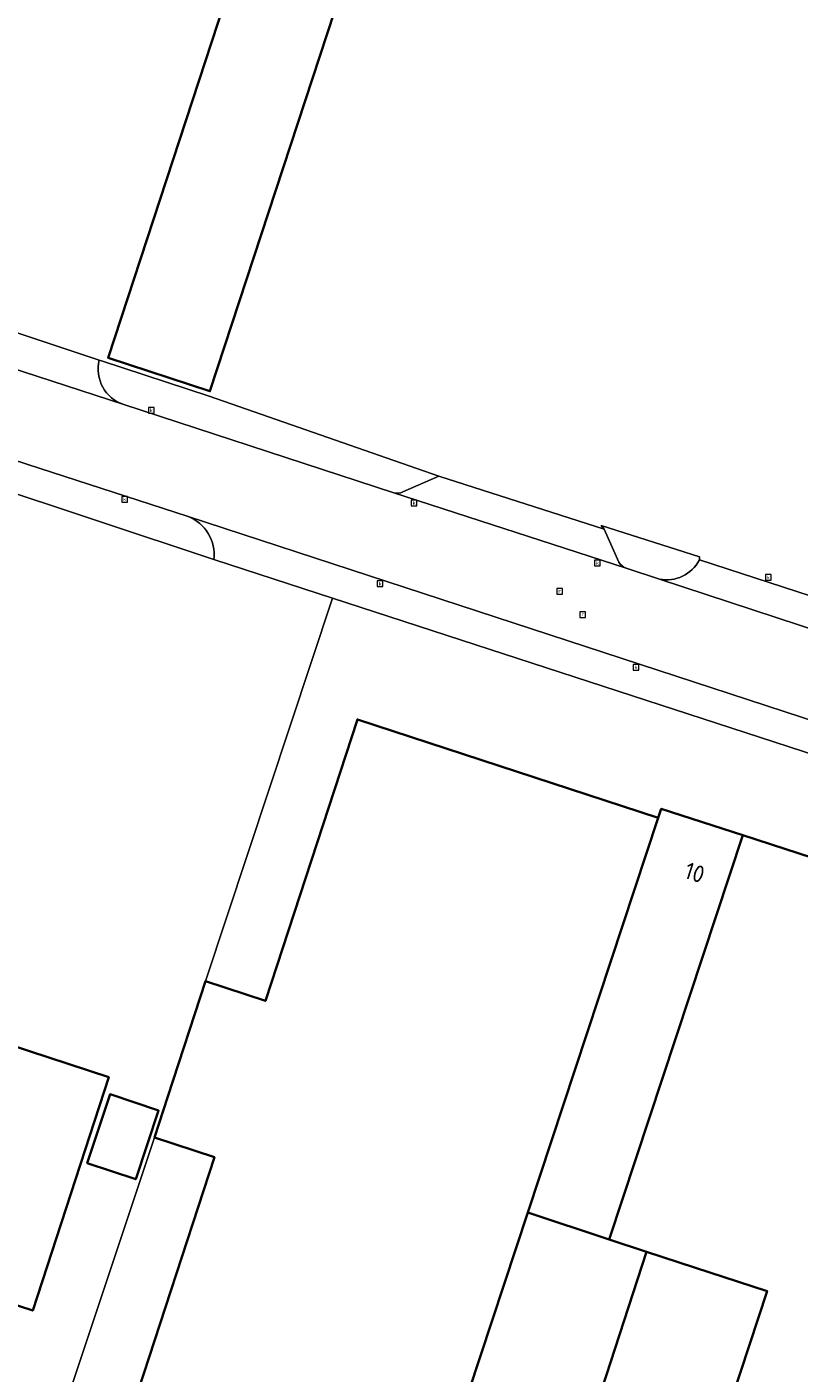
# Model space of a CAD drawing. Extents: x 154024 to 155007, y 472916 to 473908.
# Tile 41 of 49: x 154732 to 154793, y 473687 to 473794. Entities that reach past the tile are written whole.
import ezdxf
from ezdxf.enums import TextEntityAlignment as Align

# ---------------------------------------------------------------- set-up
doc = ezdxf.new("R2010")
doc.units = 0
doc.header["$LTSCALE"] = 0.75
doc.layers.get('0').update_dxf_attribs({"linetype": 'CONTINUOUS'})
for name, color, linetype, lineweight in [('B-RO-OG-BEBOUWING-GV', 6, 'CONTINUOUS', 35), ('B-RO-OG-BEBOUWING-T18', 1, 'CONTINUOUS', 18), ('B-RO-OG-TERREIN_CULTUURSCHEIDING-GV', 252, 'CONTINUOUS', 18), ('B-RO-OG-TERREIN_ERF-GV', 252, 'CONTINUOUS', 18), ('B-RO-RI-GWA_KOLK-S', 252, 'CONTINUOUS', 25), ('B-RO-RI-GWA_RIOOLPUT-S', 252, 'CONTINUOUS', 25), ('B-RO-VH-VERHARDING_BETONSTRAATSTEEN-GV', 252, 'CONTINUOUS', 18)]:
    doc.layers.add(name, color=color, linetype=linetype, lineweight=lineweight)
doc.styles.add('NLCS-ISO', font='NLCS-ISO.ttf')
doc.styles.add('NLCS-ISO-M200-T18', font='NLCS-ISO.ttf', dxfattribs={"height": 0.36})

# ---------------------------------------------------------------- blocks, each defined once
blk = doc.blocks.new('SRI-KOLK-SO')
at = {"color": 0, "linetype": 'ByBlock', "lineweight": 18}
blk.add_lwpolyline([(-1.125, -1.125), (1.125, -1.125), (1.125, 1.125), (-1.125, 1.125)], close=True, dxfattribs=at)
at = {"color": 0, "linetype": 'ByBlock', "lineweight": 18, "style": 'NLCS-ISO'}
blk.add_text('k', height=1.5, dxfattribs=at).set_placement((0, 0), align=Align.MIDDLE_CENTER)
blk = doc.blocks.new('SRI-PUT_INSPECTIEPUT_RIOOLPUT-SO')
at = {"color": 0, "linetype": 'ByBlock', "lineweight": 18}
blk.add_lwpolyline([(-1.12, -1.12), (1.12, -1.12), (1.12, 1.12), (-1.12, 1.12)], close=True, dxfattribs=at)
at = {"color": 0, "linetype": 'ByBlock', "lineweight": 18, "style": 'NLCS-ISO'}
blk.add_text('r', height=1.5, dxfattribs=at).set_placement((0, 0.28), align=Align.MIDDLE_CENTER)

msp = doc.modelspace()

# ---------------------------------------------------------------- linework, layer by layer
at = {"layer": 'B-RO-OG-BEBOUWING-GV', "flags": 128}
for points in [[(154759.559, 473806.204), (154751.46, 473808.856), (154738.073, 473767.991), (154746.175, 473765.334)], [(154781.802, 473731.412), (154757.886, 473739.243), (154750.585, 473716.876), (154745.828, 473718.429), (154742.832, 473709.266), (154741.767, 473706.004), (154746.528, 473704.45), (154737.447, 473676.634), (154737.348, 473676.332), (154761.113, 473668.573), (154766.724, 473685.76), (154771.446, 473700.055)], [(154788.528, 473730.036), (154782.046, 473732.145), (154781.802, 473731.412), (154771.446, 473700.055), (154777.911, 473697.902), (154777.914, 473697.91)], [(154738.142, 473710.806), (154723.8, 473715.513), (154717.825, 473696.909), (154732.084, 473692.253)], [(154736.408, 473703.983), (154740.274, 473702.694), (154742.095, 473708.159), (154738.23, 473709.447)], [(154771.446, 473700.055), (154766.724, 473685.76), (154771.285, 473684.271), (154776.22, 473682.66), (154780.88, 473696.93), (154777.914, 473697.91), (154777.911, 473697.902)]]:
    msp.add_lwpolyline(points, close=True, dxfattribs=at)
msp.add_lwpolyline([(154795.192, 473727.868), (154788.528, 473730.036), (154777.914, 473697.91), (154780.88, 473696.93), (154784.688, 473695.687), (154790.455, 473693.804), (154784.07, 473674.4), (154782.51, 473669.65), (154781.085, 473665.32), (154779.2, 473659.59), (154802.53, 473651.88)], dxfattribs=at)
at = {"layer": 'B-RO-OG-TERREIN_CULTUURSCHEIDING-GV'}
for points in [[(154737.366, 473767.814, 0.386538), (154739.319, 473764.267)], [(154760.781, 473757.263, 0.1922319), (154761.507, 473757.334)], [(154778.667, 473751.751, 0.1631108), (154779.254, 473751.277)], [(154781.89, 473750.395, 0.3321232), (154785.07, 473751.926)]]:
    msp.add_lwpolyline(points, format="xyb", dxfattribs=at)
at = {"layer": 'B-RO-OG-TERREIN_CULTUURSCHEIDING-GV', "flags": 128}
for points in [[(154746.101, 473764.949), (154737.549, 473767.754), (154737.366, 473767.814)], [(154739.319, 473764.267), (154760.781, 473757.263)], [(154761.507, 473757.334), (154764.359, 473758.573), (154746.101, 473764.949)], [(154785.07, 473751.926), (154785.082, 473752.167), (154777.261, 473754.672), (154777.491, 473754.364), (154778.667, 473751.751)], [(154779.254, 473751.277), (154781.89, 473750.395)]]:
    msp.add_lwpolyline(points, dxfattribs=at)
at = {"layer": 'B-RO-OG-TERREIN_ERF-GV', "flags": 128}
for points in [[(154759.559, 473806.204), (154746.175, 473765.334), (154738.073, 473767.991), (154751.46, 473808.856)], [(154738.142, 473710.806), (154732.084, 473692.253), (154717.825, 473696.909), (154717.533, 473696.017), (154717.439, 473696.048), (154707.613, 473699.272), (154713.989, 473718.696), (154714, 473718.73), (154723.8, 473715.513)], [(154742.095, 473708.159), (154740.274, 473702.694), (154736.408, 473703.983), (154738.23, 473709.447)]]:
    msp.add_lwpolyline(points, close=True, dxfattribs=at)
for points in [[(154695.171, 473781.422), (154699.985, 473779.853), (154700.073, 473779.555), (154722.539, 473772.082), (154728.151, 473770.839), (154728.358, 473770.793), (154737.366, 473767.814), (154737.549, 473767.754), (154746.101, 473764.949), (154764.359, 473758.573), (154777.491, 473754.364), (154777.261, 473754.672), (154785.082, 473752.167), (154785.07, 473751.926), (154829.382, 473737.522)], [(154734.29, 473683.59), (154741.767, 473706.004), (154742.832, 473709.266), (154745.828, 473718.429), (154755.906, 473748.896), (154746.488, 473751.961), (154728.038, 473758.08), (154720.616, 473760.337), (154717.642, 473761.297), (154716.074, 473756.028), (154710.45, 473739.002), (154704.993, 473722.478), (154704.569, 473720.722), (154701.724, 473712.113), (154699.582, 473705.426), (154696.267, 473695.464), (154693.73, 473687.62), (154692.236, 473682.194)], [(154822.734, 473727.143), (154755.906, 473748.896), (154745.828, 473718.429), (154750.585, 473716.876), (154757.886, 473739.243), (154781.802, 473731.412), (154782.046, 473732.145), (154788.528, 473730.036), (154795.192, 473727.868)], [(154737.447, 473676.634), (154746.528, 473704.45), (154741.767, 473706.004), (154734.29, 473683.59)], [(154784.07, 473674.4), (154790.455, 473693.804), (154784.688, 473695.687), (154780.88, 473696.93), (154776.22, 473682.66)]]:
    msp.add_lwpolyline(points, dxfattribs=at)
at = {"layer": 'B-RO-VH-VERHARDING_BETONSTRAATSTEEN-GV', "flags": 128}
for points in [[(154781.89, 473750.395), (154779.254, 473751.277), (154760.781, 473757.263), (154739.319, 473764.267), (154724.406, 473769.125), (154696.932, 473778.217), (154695.822, 473778.648)], [(154691.41, 473772.103), (154692.421, 473772.14), (154693.102, 473771.924), (154716.216, 473764.58), (154718.781, 473763.726), (154731.625, 473759.525), (154744.437, 473755.371), (154823.391, 473729.535)], [(154737.366, 473767.814), (154728.358, 473770.793), (154728.151, 473770.839)], [(154724.406, 473769.125), (154739.319, 473764.267)], [(154731.625, 473759.525), (154718.781, 473763.726)], [(154744.437, 473755.371), (154731.625, 473759.525)], [(154728.038, 473758.08), (154746.488, 473751.961)], [(154777.491, 473754.364), (154764.359, 473758.573), (154761.507, 473757.334)], [(154760.781, 473757.263), (154779.254, 473751.277)], [(154855.593, 473718.998), (154823.391, 473729.535), (154744.437, 473755.371)], [(154778.667, 473751.751), (154777.491, 473754.364)], [(154746.488, 473751.961), (154755.906, 473748.896), (154822.734, 473727.143), (154851.674, 473717.589), (154852.056, 473717.463)], [(154829.382, 473737.522), (154785.07, 473751.926)], [(154951.003, 473694.881), (154944.993, 473696.858), (154930.925, 473701.485), (154914.238, 473706.983), (154898.181, 473712.288), (154885.735, 473716.388), (154880.87, 473717.951), (154868.417, 473721.985), (154864.226, 473723.34), (154854.249, 473726.631), (154853.761, 473726.806), (154845.572, 473729.462), (154839.905, 473731.362), (154839.225, 473731.562), (154781.89, 473750.395)], [(154781.89, 473750.395), (154839.225, 473731.562)]]:
    msp.add_lwpolyline(points, dxfattribs=at)
at = {"layer": 'B-RO-VH-VERHARDING_BETONSTRAATSTEEN-GV'}
for points in [[(154739.319, 473764.267, -0.386538), (154737.366, 473767.814)], [(154761.507, 473757.334, -0.1922319), (154760.781, 473757.263)], [(154744.437, 473755.371, -0.3403431), (154746.488, 473751.961)], [(154746.488, 473751.961, 0.3403431), (154744.437, 473755.371)], [(154779.254, 473751.277, -0.1631108), (154778.667, 473751.751)], [(154785.07, 473751.926, -0.3321232), (154781.89, 473750.395)]]:
    msp.add_lwpolyline(points, format="xyb", dxfattribs=at)

# ---------------------------------------------------------------- block references
at = {"layer": 'B-RO-RI-GWA_KOLK-S', "xscale": 0.2, "yscale": 0.2, "zscale": 0.2}
for p in [(154741.502, 473763.825), (154739.389, 473756.746), (154762.402, 473756.448), (154776.971, 473751.682), (154759.699, 473750.031), (154790.546, 473750.536), (154780.036, 473743.395)]:
    msp.add_blockref('SRI-KOLK-SO', p, dxfattribs=at)
at = {"layer": 'B-RO-RI-GWA_RIOOLPUT-S', "xscale": 0.2, "yscale": 0.2, "zscale": 0.2}
for p in [(154773.965, 473749.423), (154775.804, 473747.564)]:
    msp.add_blockref('SRI-PUT_INSPECTIEPUT_RIOOLPUT-SO', p, dxfattribs=at)

# ---------------------------------------------------------------- texts
at = {"layer": 'B-RO-OG-BEBOUWING-T18', "style": 'NLCS-ISO-M200-T18'}
msp.add_text('10', height=1.35, rotation=342, dxfattribs=at).set_placement((154784.699, 473727.075), align=Align.MIDDLE)

doc.saveas('drawing.dxf')
